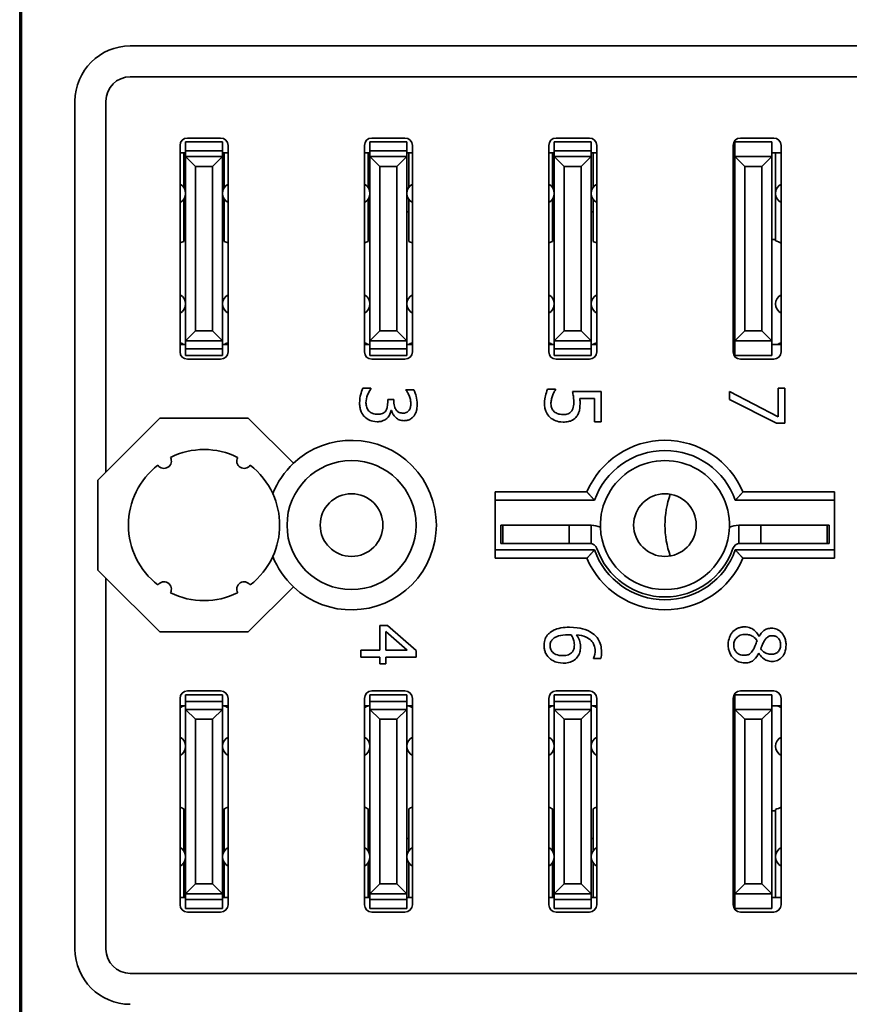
# Model space of a CAD drawing. Header units: millimetres. Extents: x 32 to 170, y 14 to 283.
# Tile 2 of 6: x 32 to 55, y 31 to 58. Entities that reach past the tile are written whole.
import ezdxf

# ---------------------------------------------------------------- set-up
doc = ezdxf.new("R2010")
doc.units = ezdxf.units.MM
doc.layers.add('Visible (ISO)', color=7, linetype='Continuous', lineweight=35)

msp = doc.modelspace()

# ---------------------------------------------------------------- linework, layer by layer
at = {"layer": 'Visible (ISO)'}
for p, q in [((32.473, 60.955), (32.473, 26.63)), ((32.523, 26.843), (32.523, 60.743)), ((35.473, 56.793), (69.473, 56.793)), ((35.473, 55.956), (69.473, 55.956)), ((33.973, 32.293), (33.973, 55.293)), ((34.81, 45.231), (34.81, 55.293)), ((37.023, 54.293), (37.923, 54.293)), ((42.023, 54.293), (42.923, 54.293)), ((47.023, 54.293), (47.923, 54.293)), ((52.023, 54.293), (52.923, 54.293)), ((36.823, 48.493), (36.823, 54.093)), ((36.973, 54.194), (37.973, 54.194)), ((36.973, 54.194), (36.973, 53.946)), ((37.973, 53.946), (37.973, 54.194)), ((38.123, 54.093), (38.123, 48.493)), ((41.823, 48.493), (41.823, 54.093)), ((41.973, 54.194), (42.973, 54.194)), ((41.973, 54.194), (41.973, 53.946)), ((42.973, 53.946), (42.973, 54.194)), ((43.123, 54.093), (43.123, 48.493)), ((46.823, 48.493), (46.823, 54.093)), ((46.973, 54.194), (47.973, 54.194)), ((46.973, 54.194), (46.973, 53.946)), ((47.973, 53.946), (47.973, 54.194)), ((48.123, 54.093), (48.123, 48.493)), ((51.823, 48.493), (51.823, 54.093)), ((51.873, 54.192), (52.873, 54.192)), ((51.873, 53.993), (51.873, 54.192)), ((51.873, 53.993), (51.873, 53.793)), ((52.873, 54.192), (52.873, 53.993)), ((52.873, 53.793), (52.873, 53.993)), ((53.123, 54.093), (53.123, 48.493)), ((36.973, 53.893), (36.823, 53.893)), ((36.923, 53.893), (36.923, 52.954)), ((36.973, 53.946), (37.973, 53.946)), ((36.973, 53.793), (36.973, 53.946)), ((37.241, 53.525), (36.973, 53.793)), ((36.973, 53.793), (36.973, 48.793)), ((36.973, 53.793), (37.973, 53.793)), ((37.973, 53.793), (37.705, 53.525)), ((37.973, 53.946), (37.973, 53.793)), ((38.123, 53.893), (37.973, 53.893)), ((37.973, 48.793), (37.973, 53.793)), ((38.023, 52.954), (38.023, 53.893)), ((41.973, 53.893), (41.823, 53.893)), ((41.923, 53.893), (41.923, 52.954)), ((41.973, 53.946), (42.973, 53.946)), ((41.973, 53.793), (41.973, 53.946)), ((41.973, 53.793), (41.973, 48.793)), ((42.241, 53.525), (41.973, 53.793)), ((41.973, 53.793), (42.973, 53.793)), ((42.973, 53.793), (42.705, 53.525)), ((42.973, 53.946), (42.973, 53.793)), ((43.123, 53.893), (42.973, 53.893)), ((42.973, 48.793), (42.973, 53.793)), ((43.023, 52.954), (43.023, 53.893)), ((46.973, 53.893), (46.823, 53.893)), ((46.923, 53.893), (46.923, 52.954)), ((46.973, 53.946), (47.973, 53.946)), ((46.973, 53.793), (46.973, 53.946)), ((46.973, 53.793), (46.973, 48.793)), ((47.241, 53.525), (46.973, 53.793)), ((46.973, 53.793), (47.973, 53.793)), ((47.973, 53.793), (47.705, 53.525)), ((47.973, 53.946), (47.973, 53.793)), ((48.123, 53.893), (47.973, 53.893)), ((47.973, 48.793), (47.973, 53.793)), ((48.023, 52.954), (48.023, 53.893)), ((51.873, 53.893), (51.823, 53.893)), ((51.873, 53.793), (51.873, 48.793)), ((52.873, 53.793), (51.873, 53.793)), ((51.873, 53.793), (52.141, 53.525)), ((52.605, 53.525), (52.873, 53.793)), ((53.123, 53.893), (52.873, 53.893)), ((52.873, 48.793), (52.873, 53.793)), ((52.973, 52.793), (52.973, 53.893)), ((37.241, 49.061), (37.241, 53.525)), ((37.241, 53.525), (37.705, 53.525)), ((37.705, 53.525), (37.705, 49.061)), ((42.241, 49.061), (42.241, 53.525)), ((42.241, 53.525), (42.705, 53.525)), ((42.705, 53.525), (42.705, 49.061)), ((47.241, 49.061), (47.241, 53.525)), ((47.241, 53.525), (47.705, 53.525)), ((47.705, 53.525), (47.705, 49.061)), ((52.141, 49.061), (52.141, 53.525)), ((52.141, 53.525), (52.605, 53.525)), ((52.605, 53.525), (52.605, 49.061)), ((36.923, 52.632), (36.923, 51.488)), ((38.023, 51.488), (38.023, 52.632)), ((41.923, 52.632), (41.923, 51.488)), ((43.023, 51.488), (43.023, 52.632)), ((46.923, 52.632), (46.923, 51.488)), ((48.023, 51.488), (48.023, 52.632)), ((52.973, 51.507), (52.973, 52.793)), ((36.923, 52.293), (36.973, 52.293)), ((38.023, 52.293), (37.973, 52.293)), ((41.923, 52.293), (41.973, 52.293)), ((42.973, 52.293), (43.023, 52.293)), ((46.923, 52.293), (46.973, 52.293)), ((47.973, 52.293), (48.023, 52.293)), ((52.973, 51.543), (52.873, 51.543)), ((36.973, 48.793), (37.241, 49.061)), ((37.241, 49.061), (37.705, 49.061)), ((37.705, 49.061), (37.973, 48.793)), ((41.973, 48.793), (42.241, 49.061)), ((42.241, 49.061), (42.705, 49.061)), ((42.705, 49.061), (42.973, 48.793)), ((46.973, 48.793), (47.241, 49.061)), ((47.241, 49.061), (47.705, 49.061)), ((47.705, 49.061), (47.973, 48.793)), ((52.141, 49.061), (51.873, 48.793)), ((52.605, 49.061), (52.141, 49.061)), ((52.873, 48.793), (52.605, 49.061)), ((36.973, 48.693), (36.823, 48.693)), ((36.973, 48.793), (37.973, 48.793)), ((36.973, 48.574), (36.973, 48.793)), ((37.973, 48.793), (37.973, 48.574)), ((38.123, 48.693), (37.973, 48.693)), ((41.973, 48.693), (41.823, 48.693)), ((41.973, 48.574), (41.973, 48.793)), ((41.973, 48.793), (42.973, 48.793)), ((42.973, 48.793), (42.973, 48.574)), ((43.123, 48.693), (42.973, 48.693)), ((46.973, 48.693), (46.823, 48.693)), ((46.973, 48.574), (46.973, 48.793)), ((46.973, 48.793), (47.973, 48.793)), ((47.973, 48.793), (47.973, 48.574)), ((48.123, 48.693), (47.973, 48.693)), ((51.873, 48.693), (51.823, 48.693)), ((51.873, 48.793), (51.873, 48.593)), ((51.873, 48.793), (52.873, 48.793)), ((52.873, 48.593), (52.873, 48.793)), ((53.123, 48.693), (52.873, 48.693)), ((36.973, 48.574), (37.973, 48.574)), ((36.973, 48.574), (36.973, 48.396)), ((37.973, 48.396), (36.973, 48.396)), ((37.973, 48.396), (37.973, 48.574)), ((41.973, 48.574), (42.973, 48.574)), ((41.973, 48.574), (41.973, 48.396)), ((42.973, 48.396), (41.973, 48.396)), ((42.973, 48.396), (42.973, 48.574)), ((46.973, 48.574), (47.973, 48.574)), ((46.973, 48.574), (46.973, 48.396)), ((47.973, 48.396), (46.973, 48.396)), ((47.973, 48.396), (47.973, 48.574)), ((51.873, 48.394), (51.873, 48.593)), ((52.873, 48.394), (51.873, 48.394)), ((52.873, 48.593), (52.873, 48.394)), ((37.923, 48.293), (37.023, 48.293)), ((42.923, 48.293), (42.023, 48.293)), ((47.923, 48.293), (47.023, 48.293)), ((52.923, 48.293), (52.023, 48.293)), ((41.997, 47.508), (41.784, 47.508)), ((41.997, 47.494), (41.997, 47.508)), ((43.162, 47.467), (42.95, 47.467)), ((42.95, 47.467), (42.95, 47.455)), ((47.005, 47.48), (46.792, 47.48)), ((47.005, 47.466), (47.005, 47.48)), ((48.239, 47.418), (47.466, 47.418)), ((48.239, 46.596), (48.239, 47.418)), ((53.047, 46.732), (51.723, 47.417)), ((51.723, 47.417), (51.723, 47.203)), ((53.223, 47.506), (53.047, 47.506)), ((53.047, 47.506), (53.047, 46.732)), ((53.223, 46.554), (53.223, 47.506)), ((42.62, 47.202), (42.454, 47.202)), ((42.454, 47.202), (42.454, 47.117)), ((42.62, 47.135), (42.62, 47.202)), ((47.663, 47.225), (48.063, 47.225)), ((48.063, 47.225), (48.063, 46.596)), ((51.723, 47.203), (52.998, 46.554)), ((42.542, 46.903), (42.557, 46.903)), ((34.81, 45.231), (36.272, 46.693)), ((36.272, 46.693), (38.674, 46.693)), ((38.674, 46.693), (39.898, 45.469)), ((48.063, 46.596), (48.239, 46.596)), ((52.998, 46.554), (53.223, 46.554)), ((34.592, 45.013), (34.81, 45.231)), ((34.592, 42.573), (34.592, 45.013)), ((45.373, 42.893), (45.373, 44.693)), ((45.373, 44.693), (47.857, 44.693)), ((52.09, 44.693), (54.573, 44.693)), ((54.573, 44.693), (54.573, 42.893)), ((48.064, 44.468), (45.373, 44.468)), ((54.573, 44.468), (51.882, 44.468)), ((45.523, 43.793), (45.573, 43.793)), ((45.523, 43.793), (45.523, 43.293)), ((45.689, 43.793), (45.573, 43.793)), ((45.573, 43.793), (45.573, 43.293)), ((45.873, 43.793), (45.689, 43.793)), ((45.873, 43.793), (47.373, 43.793)), ((47.973, 43.793), (47.373, 43.793)), ((47.373, 43.793), (47.373, 43.293)), ((47.973, 43.793), (47.973, 43.293)), ((52.573, 43.793), (51.973, 43.793)), ((51.973, 43.793), (51.973, 43.293)), ((52.573, 43.793), (54.073, 43.793)), ((52.573, 43.793), (52.573, 43.293)), ((54.258, 43.793), (54.073, 43.793)), ((54.373, 43.793), (54.258, 43.793)), ((54.373, 43.793), (54.423, 43.793)), ((54.373, 43.793), (54.373, 43.293)), ((54.423, 43.793), (54.423, 43.293)), ((45.523, 43.293), (45.573, 43.293)), ((45.689, 43.293), (45.573, 43.293)), ((45.873, 43.293), (45.689, 43.293)), ((45.873, 43.293), (47.373, 43.293)), ((47.973, 43.293), (47.373, 43.293)), ((52.573, 43.293), (51.973, 43.293)), ((52.573, 43.293), (54.073, 43.293)), ((54.258, 43.293), (54.073, 43.293)), ((54.373, 43.293), (54.258, 43.293)), ((54.373, 43.293), (54.423, 43.293)), ((48.064, 43.118), (45.373, 43.118)), ((54.573, 43.118), (51.882, 43.118)), ((47.857, 42.893), (45.373, 42.893)), ((54.573, 42.893), (52.09, 42.893)), ((34.81, 42.354), (34.592, 42.573)), ((36.272, 40.893), (34.81, 42.354)), ((34.81, 32.293), (34.81, 42.354)), ((39.898, 42.117), (38.674, 40.893)), ((38.674, 40.893), (36.272, 40.893)), ((42.45, 41.066), (42.239, 41.066)), ((42.239, 41.066), (42.239, 40.403)), ((42.4, 40.403), (42.4, 40.908)), ((42.4, 40.908), (42.986, 40.403)), ((43.223, 40.395), (42.45, 41.066)), ((52.53, 40.777), (52.524, 40.777)), ((42.239, 40.403), (41.723, 40.403)), ((41.723, 40.403), (41.723, 40.21)), ((42.986, 40.403), (42.4, 40.403)), ((43.223, 40.21), (43.223, 40.395)), ((41.723, 40.21), (42.239, 40.21)), ((42.239, 40.21), (42.239, 40.031)), ((42.4, 40.031), (42.4, 40.21)), ((42.4, 40.21), (43.223, 40.21)), ((48.039, 40.187), (48.039, 40.178)), ((48.039, 40.178), (48.232, 40.178)), ((52.516, 40.32), (52.522, 40.32)), ((42.239, 40.031), (42.4, 40.031)), ((37.023, 39.293), (37.923, 39.293)), ((42.023, 39.293), (42.923, 39.293)), ((47.023, 39.293), (47.923, 39.293)), ((52.023, 39.293), (52.923, 39.293)), ((36.823, 33.493), (36.823, 39.093)), ((36.973, 39.19), (37.973, 39.19)), ((36.973, 39.19), (36.973, 39.011)), ((37.973, 39.011), (36.973, 39.011)), ((36.973, 38.793), (36.973, 39.011)), ((37.973, 39.011), (37.973, 39.19)), ((37.973, 39.011), (37.973, 38.793)), ((38.123, 39.093), (38.123, 33.493)), ((41.823, 33.493), (41.823, 39.093)), ((41.973, 39.19), (42.973, 39.19)), ((41.973, 39.19), (41.973, 39.011)), ((42.973, 39.011), (41.973, 39.011)), ((41.973, 38.793), (41.973, 39.011)), ((42.973, 39.011), (42.973, 39.19)), ((42.973, 39.011), (42.973, 38.793)), ((43.123, 39.093), (43.123, 33.493)), ((46.823, 33.493), (46.823, 39.093)), ((46.973, 39.19), (47.973, 39.19)), ((46.973, 39.19), (46.973, 39.011)), ((47.973, 39.011), (46.973, 39.011)), ((46.973, 38.793), (46.973, 39.011)), ((47.973, 39.011), (47.973, 39.19)), ((47.973, 39.011), (47.973, 38.793)), ((48.123, 39.093), (48.123, 33.493)), ((51.823, 33.493), (51.823, 39.093)), ((51.873, 39.192), (52.873, 39.192)), ((51.873, 38.993), (51.873, 39.192)), ((52.873, 39.192), (52.873, 38.993)), ((53.123, 39.093), (53.123, 33.493)), ((36.973, 38.893), (36.823, 38.893)), ((36.973, 38.793), (36.973, 33.793)), ((37.241, 38.525), (36.973, 38.793)), ((37.973, 38.793), (36.973, 38.793)), ((37.973, 38.793), (37.705, 38.525)), ((38.123, 38.893), (37.973, 38.893)), ((37.973, 33.793), (37.973, 38.793)), ((41.973, 38.893), (41.823, 38.893)), ((41.973, 38.793), (41.973, 33.793)), ((42.241, 38.525), (41.973, 38.793)), ((42.973, 38.793), (41.973, 38.793)), ((42.973, 38.793), (42.705, 38.525)), ((43.123, 38.893), (42.973, 38.893)), ((42.973, 33.793), (42.973, 38.793)), ((46.973, 38.893), (46.823, 38.893)), ((46.973, 38.793), (46.973, 33.793)), ((47.241, 38.525), (46.973, 38.793)), ((47.973, 38.793), (46.973, 38.793)), ((47.973, 38.793), (47.705, 38.525)), ((48.123, 38.893), (47.973, 38.893)), ((47.973, 33.793), (47.973, 38.793)), ((51.873, 38.893), (51.823, 38.893)), ((51.873, 38.993), (51.873, 38.793)), ((51.873, 38.793), (51.873, 33.793)), ((51.873, 38.793), (52.141, 38.525)), ((52.873, 38.793), (51.873, 38.793)), ((52.605, 38.525), (52.873, 38.793)), ((52.873, 38.793), (52.873, 38.993)), ((53.123, 38.893), (52.873, 38.893)), ((52.873, 33.793), (52.873, 38.793)), ((37.241, 34.061), (37.241, 38.525)), ((37.705, 38.525), (37.241, 38.525)), ((37.705, 38.525), (37.705, 34.061)), ((42.241, 34.061), (42.241, 38.525)), ((42.705, 38.525), (42.241, 38.525)), ((42.705, 38.525), (42.705, 34.061)), ((47.241, 34.061), (47.241, 38.525)), ((47.705, 38.525), (47.241, 38.525)), ((47.705, 38.525), (47.705, 34.061)), ((52.141, 34.061), (52.141, 38.525)), ((52.141, 38.525), (52.605, 38.525)), ((52.605, 38.525), (52.605, 34.061)), ((36.923, 36.097), (36.923, 34.954)), ((38.023, 36.097), (38.023, 34.954)), ((41.923, 36.097), (41.923, 34.954)), ((43.023, 36.097), (43.023, 34.954)), ((46.923, 36.097), (46.923, 34.954)), ((48.023, 36.097), (48.023, 34.954)), ((52.973, 36.079), (52.973, 34.803)), ((52.873, 36.043), (52.973, 36.043)), ((36.973, 35.293), (36.923, 35.293)), ((38.023, 35.293), (37.973, 35.293)), ((41.973, 35.293), (41.923, 35.293)), ((43.023, 35.293), (42.973, 35.293)), ((46.973, 35.293), (46.923, 35.293)), ((48.023, 35.293), (47.973, 35.293)), ((52.973, 34.783), (52.973, 33.693)), ((36.923, 34.632), (36.923, 33.693)), ((38.023, 34.632), (38.023, 33.693)), ((41.923, 34.632), (41.923, 33.693)), ((43.023, 34.632), (43.023, 33.693)), ((46.923, 34.632), (46.923, 33.693)), ((48.023, 34.632), (48.023, 33.693)), ((36.973, 33.793), (37.241, 34.061)), ((37.705, 34.061), (37.241, 34.061)), ((37.705, 34.061), (37.973, 33.793)), ((41.973, 33.793), (42.241, 34.061)), ((42.705, 34.061), (42.241, 34.061)), ((42.705, 34.061), (42.973, 33.793)), ((46.973, 33.793), (47.241, 34.061)), ((47.705, 34.061), (47.241, 34.061)), ((47.705, 34.061), (47.973, 33.793)), ((52.141, 34.061), (51.873, 33.793)), ((52.605, 34.061), (52.141, 34.061)), ((52.873, 33.793), (52.605, 34.061)), ((36.973, 33.693), (36.823, 33.693)), ((36.973, 33.639), (36.973, 33.793)), ((37.973, 33.793), (36.973, 33.793)), ((37.973, 33.793), (37.973, 33.639)), ((38.123, 33.693), (37.973, 33.693)), ((41.973, 33.693), (41.823, 33.693)), ((41.973, 33.639), (41.973, 33.793)), ((42.973, 33.793), (41.973, 33.793)), ((42.973, 33.793), (42.973, 33.639)), ((43.123, 33.693), (42.973, 33.693)), ((46.973, 33.693), (46.823, 33.693)), ((46.973, 33.639), (46.973, 33.793)), ((47.973, 33.793), (46.973, 33.793)), ((47.973, 33.793), (47.973, 33.639)), ((48.123, 33.693), (47.973, 33.693)), ((51.873, 33.693), (51.823, 33.693)), ((51.873, 33.793), (51.873, 33.593)), ((51.873, 33.793), (52.873, 33.793)), ((52.873, 33.593), (52.873, 33.793)), ((53.123, 33.693), (52.873, 33.693)), ((36.973, 33.639), (36.973, 33.391)), ((37.973, 33.639), (36.973, 33.639)), ((37.973, 33.391), (36.973, 33.391)), ((37.973, 33.391), (37.973, 33.639)), ((42.973, 33.639), (41.973, 33.639)), ((41.973, 33.639), (41.973, 33.391)), ((42.973, 33.391), (41.973, 33.391)), ((42.973, 33.391), (42.973, 33.639)), ((47.973, 33.639), (46.973, 33.639)), ((46.973, 33.639), (46.973, 33.391)), ((47.973, 33.391), (46.973, 33.391)), ((47.973, 33.391), (47.973, 33.639)), ((51.873, 33.394), (51.873, 33.593)), ((52.873, 33.394), (51.873, 33.394)), ((52.873, 33.593), (52.873, 33.394)), ((37.923, 33.293), (37.023, 33.293)), ((42.923, 33.293), (42.023, 33.293)), ((47.923, 33.293), (47.023, 33.293)), ((52.923, 33.293), (52.023, 33.293)), ((69.473, 31.63), (35.473, 31.63))]:
    msp.add_line(p, q, dxfattribs=at)
for centre, radius in [((41.473, 43.793), 1.75), ((41.473, 43.793), 0.85), ((49.973, 43.793), 0.85)]:
    msp.add_circle(centre, radius, dxfattribs=at)
for centre, radius, start, end in [((35.473, 55.293), 1.5, 90, 180), ((35.473, 55.293), 0.663, 90, 180), ((37.023, 54.093), 0.2, 90, 180), ((37.923, 54.093), 0.2, 0, 90), ((42.023, 54.093), 0.2, 90, 180), ((42.923, 54.093), 0.2, 0, 90), ((47.023, 54.093), 0.2, 90, 180), ((47.923, 54.093), 0.2, 0, 90), ((52.023, 54.093), 0.2, 90, 180), ((52.923, 54.093), 0.2, 0, 90), ((36.69, 52.793), 0.283, 0, 61.9275), ((38.257, 52.793), 0.283, 118.0725, 180), ((41.69, 52.793), 0.283, 0, 61.9275), ((43.257, 52.793), 0.283, 118.0725, 180), ((46.69, 52.793), 0.283, 0, 61.9275), ((48.257, 52.793), 0.283, 118.0725, 180), ((51.69, 52.793), 0.283, 49.6798, 61.9275), ((53.257, 52.793), 0.283, 118.0725, 241.9275), ((36.69, 52.793), 0.283, 298.0725, 0), ((38.257, 52.793), 0.283, 180, 241.9275), ((41.69, 52.793), 0.283, 298.0725, 0), ((43.257, 52.793), 0.283, 180, 241.9275), ((46.69, 52.793), 0.283, 298.0725, 0), ((48.257, 52.793), 0.283, 180, 241.9275), ((51.69, 52.793), 0.283, 298.0725, 310.3202), ((37.473, 50.093), 1.5, 111.5102, 115.6793), ((37.473, 50.093), 1.5, 64.3207, 68.4898), ((42.473, 50.093), 1.5, 111.5102, 115.6793), ((42.473, 50.093), 1.5, 64.3207, 68.4898), ((47.473, 50.093), 1.5, 111.5102, 115.6793), ((47.473, 50.093), 1.5, 64.3207, 68.4898), ((52.473, 50.093), 1.5, 113.5782, 115.6793), ((52.473, 50.093), 1.5, 64.3207, 70.5288), ((36.69, 49.793), 0.283, 0, 61.9275), ((38.257, 49.793), 0.283, 118.0725, 180), ((41.69, 49.793), 0.283, 0, 61.9275), ((43.257, 49.793), 0.283, 118.0725, 180), ((46.69, 49.793), 0.283, 0, 61.9275), ((48.257, 49.793), 0.283, 118.0725, 180), ((51.69, 49.793), 0.283, 49.6798, 61.9275), ((53.257, 49.793), 0.283, 118.0725, 241.9275), ((36.69, 49.793), 0.283, 298.0725, 0), ((38.257, 49.793), 0.283, 180, 241.9275), ((41.69, 49.793), 0.283, 298.0725, 0), ((43.257, 49.793), 0.283, 180, 241.9275), ((46.69, 49.793), 0.283, 298.0725, 0), ((48.257, 49.793), 0.283, 180, 241.9275), ((51.69, 49.793), 0.283, 298.0725, 310.3202), ((37.473, 50.093), 1.5, 244.3207, 248.9605), ((37.473, 50.093), 1.5, 291.0395, 295.6793), ((42.473, 50.093), 1.5, 244.3207, 248.9605), ((42.473, 50.093), 1.5, 291.0395, 295.6793), ((47.473, 50.093), 1.5, 244.3207, 248.9605), ((47.473, 50.093), 1.5, 291.0395, 295.6793), ((52.473, 50.093), 1.5, 244.3207, 246.4218), ((52.473, 50.093), 1.5, 291.0395, 295.6793), ((37.023, 48.493), 0.2, 180, 270), ((37.923, 48.493), 0.2, 270, 0), ((42.023, 48.493), 0.2, 180, 270), ((42.923, 48.493), 0.2, 270, 0), ((47.023, 48.493), 0.2, 180, 270), ((47.923, 48.493), 0.2, 270, 0), ((52.023, 48.493), 0.2, 180, 270), ((52.923, 48.493), 0.2, 270, 0), ((41.473, 43.793), 2.3, 226.7833, 133.2167), ((49.973, 43.793), 2.3, 23.0357, 156.9643), ((37.473, 43.793), 2.05, 63.5921, 116.4079), ((49.973, 43.793), 2.025, 19.4712, 160.5288), ((37.473, 43.793), 2.05, 127.5921, 232.4079), ((36.387, 45.531), 0.2, 214.796, 29.204), ((38.56, 45.531), 0.2, 150.796, 325.204), ((37.473, 43.793), 2.05, 24.5914, 52.4079), ((41.473, 43.793), 2.3, 133.2167, 158.2282), ((49.973, 43.793), 1.75, 358.0302, 181.9698), ((37.473, 43.793), 2.05, 335.4086, 24.5914), ((52.473, 43.793), 2.5, 160.4244, 199.5756), ((47.94, 43.093), 0.7, 66.074, 87.3098), ((49.973, 43.793), 1.75, 181.9698, 358.0302), ((52.006, 43.093), 0.7, 92.6902, 113.926), ((47.94, 43.093), 0.2, 19.0008, 90), ((52.006, 43.093), 0.2, 90, 160.9992), ((49.973, 43.793), 2.025, 199.4712, 340.5288), ((49.973, 43.793), 1.95, 199.0008, 340.9992), ((37.473, 43.793), 2.05, 307.5921, 335.4086), ((41.473, 43.793), 2.3, 201.7718, 226.7833), ((49.973, 43.793), 2.3, 203.0357, 336.9643), ((36.387, 42.054), 0.2, 330.796, 145.204), ((38.56, 42.054), 0.2, 34.796, 209.204), ((37.473, 43.793), 2.05, 243.5921, 296.4079), ((37.023, 39.093), 0.2, 90, 180), ((37.923, 39.093), 0.2, 0, 90), ((42.023, 39.093), 0.2, 90, 180), ((42.923, 39.093), 0.2, 0, 90), ((47.023, 39.093), 0.2, 90, 180), ((47.923, 39.093), 0.2, 0, 90), ((52.023, 39.093), 0.2, 90, 180), ((52.923, 39.093), 0.2, 0, 90), ((37.473, 37.493), 1.5, 111.0395, 115.6793), ((37.473, 37.493), 1.5, 64.3207, 68.9605), ((42.473, 37.493), 1.5, 111.0395, 115.6793), ((42.473, 37.493), 1.5, 64.3207, 68.9605), ((47.473, 37.493), 1.5, 111.0395, 115.6793), ((47.473, 37.493), 1.5, 64.3207, 68.9605), ((52.473, 37.493), 1.5, 113.5782, 115.6871), ((52.473, 37.493), 1.5, 64.3285, 68.9605), ((36.69, 37.793), 0.283, 0, 61.9275), ((38.257, 37.793), 0.283, 118.0725, 180), ((41.69, 37.793), 0.283, 0, 61.9275), ((43.257, 37.793), 0.283, 118.0725, 180), ((46.69, 37.793), 0.283, 0, 61.9275), ((48.257, 37.793), 0.283, 118.0725, 180), ((51.69, 37.793), 0.283, 49.6309, 61.9275), ((53.256, 37.793), 0.283, 118.0725, 241.9275), ((36.69, 37.793), 0.283, 298.0725, 0), ((38.257, 37.793), 0.283, 180, 241.9275), ((41.69, 37.793), 0.283, 298.0725, 0), ((43.257, 37.793), 0.283, 180, 241.9275), ((46.69, 37.793), 0.283, 298.0725, 0), ((48.257, 37.793), 0.283, 180, 241.9275), ((51.69, 37.793), 0.283, 298.0725, 310.3691), ((37.473, 37.493), 1.5, 244.3207, 248.4898), ((37.473, 37.493), 1.5, 291.5102, 295.6793), ((42.473, 37.493), 1.5, 244.3207, 248.4898), ((42.473, 37.493), 1.5, 291.5102, 295.6793), ((47.473, 37.493), 1.5, 244.3207, 248.4898), ((47.473, 37.493), 1.5, 291.5102, 295.6793), ((52.473, 37.493), 1.5, 244.3129, 246.4218), ((52.473, 37.493), 1.5, 289.4712, 295.6715), ((36.69, 34.793), 0.283, 0, 61.9275), ((38.257, 34.793), 0.283, 118.0725, 180), ((41.69, 34.793), 0.283, 0, 61.9275), ((43.257, 34.793), 0.283, 118.0725, 180), ((46.69, 34.793), 0.283, 0, 61.9275), ((48.257, 34.793), 0.283, 118.0725, 180), ((51.69, 34.793), 0.283, 49.6309, 61.9275), ((53.256, 34.793), 0.283, 118.0725, 241.9275), ((36.69, 34.793), 0.283, 298.0725, 0), ((38.257, 34.793), 0.283, 180, 241.9275), ((41.69, 34.793), 0.283, 298.0725, 0), ((43.257, 34.793), 0.283, 180, 241.9275), ((46.69, 34.793), 0.283, 298.0725, 0), ((48.257, 34.793), 0.283, 180, 241.9275), ((51.69, 34.793), 0.283, 298.0725, 310.3691), ((37.023, 33.493), 0.2, 180, 270), ((37.923, 33.493), 0.2, 270, 0), ((42.023, 33.493), 0.2, 180, 270), ((42.923, 33.493), 0.2, 270, 0), ((47.023, 33.493), 0.2, 180, 270), ((47.923, 33.493), 0.2, 270, 0), ((52.023, 33.493), 0.2, 180, 270), ((52.923, 33.493), 0.2, 270, 0), ((35.473, 32.293), 1.5, 180, 270), ((35.473, 32.293), 0.663, 180, 270)]:
    msp.add_arc(centre, radius, start, end, dxfattribs=at)
for points, knots in [([(41.784, 47.508), (41.755, 47.451), (41.734, 47.385), (41.71, 47.286), (41.692, 47.206), (41.692, 47.099)], [-0.08751207, -0.08751207, -0.08751207, -0.08751207, -0.03213968, -0.03213968, 0, 0, 0, 0]), ([(41.865, 47.111), (41.865, 47.184), (41.881, 47.255), (41.92, 47.355), (41.952, 47.433), (41.997, 47.494)], [-0.07268758, -0.07268758, -0.07268758, -0.07268758, -0.02269659, -0.02269659, 0, 0, 0, 0]), ([(42.95, 47.455), (42.964, 47.434), (42.978, 47.412), (42.997, 47.381), (43.013, 47.355), (43.034, 47.307)], [-0.05054189, -0.05054189, -0.05054189, -0.05054189, -0.01569857, -0.01569857, 0, 0, 0, 0]), ([(43.034, 47.307), (43.047, 47.272), (43.059, 47.236), (43.072, 47.183), (43.081, 47.144), (43.081, 47.091)], [-0.04966879, -0.04966879, -0.04966879, -0.04966879, -0.01573481, -0.01573481, 0, 0, 0, 0]), ([(43.255, 47.076), (43.255, 47.148), (43.244, 47.219), (43.214, 47.339), (43.193, 47.41), (43.162, 47.467)], [-0.04628431, -0.04628431, -0.04628431, -0.04628431, -0.0192821, -0.0192821, 0, 0, 0, 0]), ([(46.792, 47.48), (46.765, 47.424), (46.745, 47.361), (46.722, 47.26), (46.707, 47.186), (46.707, 47.088)], [-0.07575972, -0.07575972, -0.07575972, -0.07575972, -0.02935871, -0.02935871, 0, 0, 0, 0]), ([(46.881, 47.084), (46.881, 47.121), (46.884, 47.159), (46.901, 47.232), (46.913, 47.268), (46.925, 47.304)], [-0.02245952, -0.02245952, -0.02245952, -0.02245952, -0.01134612, -0.01134612, 0, 0, 0, 0]), ([(46.925, 47.304), (46.937, 47.337), (46.951, 47.369), (46.972, 47.412), (46.988, 47.443), (47.005, 47.466)], [-0.03025761, -0.03025761, -0.03025761, -0.03025761, -0.00846798, -0.00846798, 0, 0, 0, 0]), ([(47.466, 47.418), (47.475, 47.378), (47.483, 47.327), (47.493, 47.265), (47.502, 47.204), (47.502, 47.122)], [-0.07038514, -0.07038514, -0.07038514, -0.07038514, -0.02454262, -0.02454262, 0, 0, 0, 0]), ([(41.692, 47.099), (41.692, 47.057), (41.695, 47.014), (41.71, 46.935), (41.721, 46.899), (41.759, 46.813), (41.79, 46.768), (41.83, 46.729)], [-0.04073509, -0.04073509, -0.04073509, -0.04073509, -0.02818655, -0.02818655, -0.01666908, -0.01666908, 0, 0, 0, 0]), ([(41.949, 46.884), (41.934, 46.897), (41.921, 46.913), (41.9, 46.948), (41.891, 46.967), (41.872, 47.027), (41.865, 47.069), (41.865, 47.111)], [-0.02493253, -0.02493253, -0.02493253, -0.02493253, -0.01883459, -0.01883459, -0.01255032, -0.01255032, 0, 0, 0, 0]), ([(42.454, 47.117), (42.454, 47.054), (42.446, 47.005), (42.43, 46.944), (42.418, 46.916), (42.4, 46.891)], [-0.01886819, -0.01886819, -0.01886819, -0.01886819, -0.0092034, -0.0092034, 0, 0, 0, 0]), ([(42.872, 46.83), (42.853, 46.83), (42.834, 46.832), (42.799, 46.838), (42.782, 46.843), (42.741, 46.861), (42.72, 46.876), (42.679, 46.919), (42.66, 46.949), (42.627, 47.032), (42.62, 47.084), (42.62, 47.135)], [-0.04929873, -0.04929873, -0.04929873, -0.04929873, -0.04256123, -0.04256123, -0.03638118, -0.03638118, -0.026682, -0.026682, -0.01543636, -0.01543636, 0, 0, 0, 0]), ([(43.081, 47.091), (43.081, 47.058), (43.078, 47.025), (43.067, 46.978), (43.059, 46.945), (43.035, 46.909)], [-0.04031734, -0.04031734, -0.04031734, -0.04031734, -0.0129112, -0.0129112, 0, 0, 0, 0]), ([(43.17, 46.76), (43.199, 46.802), (43.221, 46.848), (43.244, 46.932), (43.255, 46.989), (43.255, 47.076)], [-0.06346821, -0.06346821, -0.06346821, -0.06346821, -0.02612544, -0.02612544, 0, 0, 0, 0]), ([(46.707, 47.088), (46.707, 47.046), (46.711, 47.003), (46.726, 46.935), (46.737, 46.896), (46.783, 46.801), (46.814, 46.757), (46.854, 46.72)], [-0.05427406, -0.05427406, -0.05427406, -0.05427406, -0.03150767, -0.03150767, -0.0165115, -0.0165115, 0, 0, 0, 0]), ([(46.972, 46.868), (46.957, 46.881), (46.943, 46.896), (46.92, 46.93), (46.91, 46.947), (46.895, 46.986), (46.881, 47.027), (46.881, 47.084)], [-0.04973948, -0.04973948, -0.04973948, -0.04973948, -0.03331454, -0.03331454, -0.01711008, -0.01711008, 0, 0, 0, 0]), ([(47.502, 47.122), (47.502, 47.061), (47.495, 46.999), (47.467, 46.923), (47.452, 46.898), (47.433, 46.876)], [-0.02423173, -0.02423173, -0.02423173, -0.02423173, -0.0086996, -0.0086996, 0, 0, 0, 0]), ([(47.578, 46.741), (47.596, 46.765), (47.611, 46.79), (47.637, 46.841), (47.646, 46.867), (47.659, 46.92), (47.671, 46.979), (47.671, 47.089)], [-0.1032698, -0.1032698, -0.1032698, -0.1032698, -0.0671616, -0.0671616, -0.0330617, -0.0330617, 0, 0, 0, 0]), ([(47.671, 47.089), (47.671, 47.11), (47.671, 47.132), (47.669, 47.164), (47.668, 47.19), (47.663, 47.225)], [-0.03294449, -0.03294449, -0.03294449, -0.03294449, -0.01076054, -0.01076054, 0, 0, 0, 0]), ([(42.183, 46.801), (42.135, 46.801), (42.087, 46.806), (42.031, 46.829), (41.993, 46.845), (41.949, 46.884)], [-0.05819945, -0.05819945, -0.05819945, -0.05819945, -0.01740316, -0.01740316, 0, 0, 0, 0]), ([(42.4, 46.891), (42.389, 46.876), (42.377, 46.862), (42.342, 46.836), (42.323, 46.827), (42.273, 46.806), (42.228, 46.801), (42.183, 46.801)], [-0.02162489, -0.02162489, -0.02162489, -0.02162489, -0.018142, -0.018142, -0.01361048, -0.01361048, 0, 0, 0, 0]), ([(42.445, 46.701), (42.473, 46.731), (42.496, 46.764), (42.524, 46.834), (42.535, 46.868), (42.542, 46.903)], [-0.0228001, -0.0228001, -0.0228001, -0.0228001, -0.01063058, -0.01063058, 0, 0, 0, 0]), ([(42.557, 46.903), (42.565, 46.868), (42.577, 46.835), (42.613, 46.772), (42.636, 46.744), (42.701, 46.683), (42.736, 46.663), (42.806, 46.634), (42.849, 46.626), (42.893, 46.626)], [-0.03561632, -0.03561632, -0.03561632, -0.03561632, -0.02919631, -0.02919631, -0.02264008, -0.02264008, -0.01317478, -0.01317478, 0, 0, 0, 0]), ([(43.035, 46.909), (43.025, 46.895), (43.013, 46.882), (42.989, 46.863), (42.974, 46.852), (42.927, 46.834), (42.9, 46.83), (42.872, 46.83)], [-0.02350339, -0.02350339, -0.02350339, -0.02350339, -0.01489149, -0.01489149, -0.0082946, -0.0082946, 0, 0, 0, 0]), ([(42.893, 46.626), (42.927, 46.626), (42.961, 46.629), (43.017, 46.644), (43.046, 46.654), (43.114, 46.696), (43.145, 46.725), (43.17, 46.76)], [-0.03982867, -0.03982867, -0.03982867, -0.03982867, -0.02399212, -0.02399212, -0.01283688, -0.01283688, 0, 0, 0, 0]), ([(47.217, 46.791), (47.144, 46.791), (47.099, 46.803), (47.037, 46.824), (47.003, 46.842), (46.972, 46.868)], [-0.01965687, -0.01965687, -0.01965687, -0.01965687, -0.01184455, -0.01184455, 0, 0, 0, 0]), ([(47.433, 46.876), (47.422, 46.862), (47.408, 46.85), (47.374, 46.825), (47.356, 46.816), (47.308, 46.797), (47.263, 46.791), (47.217, 46.791)], [-0.02039549, -0.02039549, -0.02039549, -0.02039549, -0.01755942, -0.01755942, -0.01374729, -0.01374729, 0, 0, 0, 0]), ([(41.83, 46.729), (41.874, 46.687), (41.925, 46.654), (42.017, 46.617), (42.079, 46.597), (42.168, 46.597)], [-0.07024175, -0.07024175, -0.07024175, -0.07024175, -0.02685497, -0.02685497, 0, 0, 0, 0]), ([(42.168, 46.597), (42.204, 46.597), (42.24, 46.6), (42.295, 46.611), (42.324, 46.62), (42.392, 46.654), (42.421, 46.675), (42.445, 46.701)], [-0.04355698, -0.04355698, -0.04355698, -0.04355698, -0.02273635, -0.02273635, -0.01074662, -0.01074662, 0, 0, 0, 0]), ([(46.854, 46.72), (46.901, 46.676), (46.955, 46.644), (47.055, 46.607), (47.121, 46.587), (47.216, 46.587)], [-0.07029928, -0.07029928, -0.07029928, -0.07029928, -0.02821308, -0.02821308, 0, 0, 0, 0]), ([(47.216, 46.587), (47.263, 46.587), (47.313, 46.591), (47.393, 46.609), (47.429, 46.621), (47.511, 46.669), (47.548, 46.701), (47.578, 46.741)], [-0.04726557, -0.04726557, -0.04726557, -0.04726557, -0.02852754, -0.02852754, -0.01503672, -0.01503672, 0, 0, 0, 0]), ([(47.384, 41.021), (47.307, 41.021), (47.227, 41.016), (47.067, 40.987), (47.011, 40.966), (46.919, 40.924), (46.87, 40.894), (46.83, 40.855)], [-0.04254927, -0.04254927, -0.04254927, -0.04254927, -0.0303453, -0.0303453, -0.01692927, -0.01692927, 0, 0, 0, 0]), ([(48.011, 40.856), (47.929, 40.916), (47.835, 40.955), (47.659, 41), (47.546, 41.021), (47.384, 41.021)], [-0.1106977, -0.1106977, -0.1106977, -0.1106977, -0.0487882, -0.0487882, 0, 0, 0, 0]), ([(51.818, 40.903), (51.797, 40.881), (51.779, 40.857), (51.747, 40.805), (51.733, 40.776), (51.708, 40.705), (51.689, 40.639), (51.689, 40.543)], [-0.0691339, -0.0691339, -0.0691339, -0.0691339, -0.04938261, -0.04938261, -0.02875263, -0.02875263, 0, 0, 0, 0]), ([(52.138, 41.031), (52.105, 41.031), (52.073, 41.028), (52.003, 41.015), (51.973, 41.004), (51.9, 40.972), (51.856, 40.942), (51.818, 40.903)], [-0.03044549, -0.03044549, -0.03044549, -0.03044549, -0.02390281, -0.02390281, -0.01631572, -0.01631572, 0, 0, 0, 0]), ([(52.524, 40.777), (52.5, 40.826), (52.47, 40.872), (52.384, 40.957), (52.336, 40.984), (52.246, 41.021), (52.193, 41.031), (52.138, 41.031)], [-0.03935702, -0.03935702, -0.03935702, -0.03935702, -0.02907858, -0.02907858, -0.01656399, -0.01656399, 0, 0, 0, 0]), ([(52.862, 40.995), (52.824, 40.995), (52.786, 40.991), (52.708, 40.966), (52.679, 40.948), (52.606, 40.891), (52.564, 40.835), (52.53, 40.777)], [-0.03485917, -0.03485917, -0.03485917, -0.03485917, -0.02780409, -0.02780409, -0.01983466, -0.01983466, 0, 0, 0, 0]), ([(53.257, 40.543), (53.257, 40.581), (53.254, 40.619), (53.24, 40.691), (53.23, 40.725), (53.187, 40.82), (53.15, 40.864), (53.087, 40.924), (53.05, 40.95), (52.961, 40.987), (52.912, 40.995), (52.862, 40.995)], [-0.05426751, -0.05426751, -0.05426751, -0.05426751, -0.04746039, -0.04746039, -0.04114159, -0.04114159, -0.02883878, -0.02883878, -0.0150197, -0.0150197, 0, 0, 0, 0]), ([(46.83, 40.855), (46.807, 40.835), (46.787, 40.812), (46.753, 40.763), (46.739, 40.736), (46.711, 40.669), (46.693, 40.609), (46.693, 40.525)], [-0.06113834, -0.06113834, -0.06113834, -0.06113834, -0.04315279, -0.04315279, -0.02544907, -0.02544907, 0, 0, 0, 0]), ([(46.858, 40.523), (46.858, 40.543), (46.859, 40.562), (46.866, 40.594), (46.872, 40.614), (46.896, 40.663), (46.918, 40.689), (46.943, 40.711)], [-0.02540476, -0.02540476, -0.02540476, -0.02540476, -0.0164419, -0.0164419, -0.00987683, -0.00987683, 0, 0, 0, 0]), ([(46.943, 40.711), (46.961, 40.727), (46.982, 40.741), (47.036, 40.77), (47.069, 40.781), (47.161, 40.81), (47.251, 40.818), (47.339, 40.818)], [-0.03769069, -0.03769069, -0.03769069, -0.03769069, -0.0331007, -0.0331007, -0.02637564, -0.02637564, 0, 0, 0, 0]), ([(47.339, 40.818), (47.368, 40.818), (47.386, 40.817), (47.405, 40.816), (47.42, 40.815), (47.434, 40.814)], [-0.00589586, -0.00589586, -0.00589586, -0.00589586, -0.004257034, -0.004257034, 0, 0, 0, 0]), ([(47.434, 40.814), (47.469, 40.758), (47.486, 40.712), (47.509, 40.639), (47.516, 40.593), (47.516, 40.546)], [-0.02310426, -0.02310426, -0.02310426, -0.02310426, -0.01400743, -0.01400743, 0, 0, 0, 0]), ([(47.683, 40.502), (47.683, 40.558), (47.675, 40.614), (47.646, 40.693), (47.625, 40.746), (47.578, 40.814)], [-0.0755278, -0.0755278, -0.0755278, -0.0755278, -0.024746, -0.024746, 0, 0, 0, 0]), ([(47.578, 40.814), (47.664, 40.806), (47.754, 40.789), (47.894, 40.727), (47.937, 40.694), (48.003, 40.627), (48.03, 40.587), (48.07, 40.489), (48.079, 40.432), (48.079, 40.375)], [-0.06340812, -0.06340812, -0.06340812, -0.06340812, -0.04558909, -0.04558909, -0.03182677, -0.03182677, -0.0171619, -0.0171619, 0, 0, 0, 0]), ([(48.253, 40.348), (48.253, 40.412), (48.246, 40.475), (48.212, 40.604), (48.187, 40.655), (48.123, 40.759), (48.072, 40.813), (48.011, 40.856)], [-0.04895248, -0.04895248, -0.04895248, -0.04895248, -0.03649923, -0.03649923, -0.02260091, -0.02260091, 0, 0, 0, 0]), ([(51.839, 40.54), (51.839, 40.579), (51.845, 40.616), (51.874, 40.685), (51.894, 40.714), (51.944, 40.763), (51.975, 40.787), (52.06, 40.821), (52.106, 40.828), (52.152, 40.828)], [-0.05748952, -0.05748952, -0.05748952, -0.05748952, -0.04202237, -0.04202237, -0.02741034, -0.02741034, -0.01393742, -0.01393742, 0, 0, 0, 0]), ([(52.152, 40.828), (52.191, 40.828), (52.23, 40.824), (52.29, 40.806), (52.327, 40.793), (52.409, 40.738), (52.445, 40.7), (52.473, 40.657)], [-0.05263007, -0.05263007, -0.05263007, -0.05263007, -0.02986948, -0.02986948, -0.01558126, -0.01558126, 0, 0, 0, 0]), ([(52.473, 40.657), (52.456, 40.614), (52.438, 40.571), (52.41, 40.499), (52.395, 40.464), (52.38, 40.437)], [-0.02346867, -0.02346867, -0.02346867, -0.02346867, -0.00946858, -0.00946858, 0, 0, 0, 0]), ([(52.573, 40.438), (52.589, 40.489), (52.611, 40.537), (52.635, 40.587), (52.653, 40.625), (52.666, 40.65)], [-0.01345027, -0.01345027, -0.01345027, -0.01345027, -0.00855431, -0.00855431, 0, 0, 0, 0]), ([(52.666, 40.65), (52.684, 40.681), (52.706, 40.711), (52.758, 40.76), (52.781, 40.771), (52.824, 40.789), (52.855, 40.793), (52.885, 40.793)], [-0.01927858, -0.01927858, -0.01927858, -0.01927858, -0.0141503, -0.0141503, -0.00917701, -0.00917701, 0, 0, 0, 0]), ([(52.885, 40.793), (52.917, 40.793), (52.947, 40.788), (53, 40.767), (53.021, 40.752), (53.054, 40.719), (53.074, 40.695), (53.103, 40.622), (53.109, 40.583), (53.109, 40.544)], [-0.0557313, -0.0557313, -0.0557313, -0.0557313, -0.03808502, -0.03808502, -0.02354169, -0.02354169, -0.01169034, -0.01169034, 0, 0, 0, 0]), ([(46.693, 40.525), (46.693, 40.492), (46.696, 40.46), (46.708, 40.398), (46.717, 40.368), (46.748, 40.296), (46.779, 40.242), (46.834, 40.189)], [-0.05349431, -0.05349431, -0.05349431, -0.05349431, -0.03789351, -0.03789351, -0.02304887, -0.02304887, 0, 0, 0, 0]), ([(47.203, 40.252), (47.136, 40.252), (47.07, 40.261), (46.985, 40.296), (46.956, 40.314), (46.906, 40.364), (46.889, 40.39), (46.863, 40.452), (46.858, 40.487), (46.858, 40.523)], [-0.05504146, -0.05504146, -0.05504146, -0.05504146, -0.03202609, -0.03202609, -0.0201631, -0.0201631, -0.01079504, -0.01079504, 0, 0, 0, 0]), ([(47.464, 40.354), (47.45, 40.337), (47.434, 40.322), (47.394, 40.292), (47.374, 40.283), (47.312, 40.259), (47.258, 40.252), (47.203, 40.252)], [-0.02685203, -0.02685203, -0.02685203, -0.02685203, -0.02210479, -0.02210479, -0.01645559, -0.01645559, 0, 0, 0, 0]), ([(47.516, 40.546), (47.516, 40.498), (47.51, 40.456), (47.495, 40.402), (47.482, 40.377), (47.464, 40.354)], [-0.01667263, -0.01667263, -0.01667263, -0.01667263, -0.00864116, -0.00864116, 0, 0, 0, 0]), ([(47.594, 40.211), (47.625, 40.252), (47.652, 40.299), (47.673, 40.377), (47.683, 40.424), (47.683, 40.502)], [-0.06401644, -0.06401644, -0.06401644, -0.06401644, -0.02323176, -0.02323176, 0, 0, 0, 0]), ([(48.079, 40.375), (48.079, 40.319), (48.07, 40.281), (48.059, 40.238), (48.05, 40.208), (48.039, 40.187)], [-0.01144054, -0.01144054, -0.01144054, -0.01144054, -0.00734311, -0.00734311, 0, 0, 0, 0]), ([(48.232, 40.178), (48.24, 40.203), (48.245, 40.229), (48.25, 40.271), (48.253, 40.302), (48.253, 40.348)], [-0.03636539, -0.03636539, -0.03636539, -0.03636539, -0.01392342, -0.01392342, 0, 0, 0, 0]), ([(51.689, 40.543), (51.689, 40.505), (51.692, 40.467), (51.706, 40.395), (51.716, 40.362), (51.76, 40.26), (51.802, 40.209), (51.877, 40.137), (51.921, 40.107), (52.025, 40.064), (52.082, 40.054), (52.141, 40.054)], [-0.06336688, -0.06336688, -0.06336688, -0.06336688, -0.05586544, -0.05586544, -0.04880032, -0.04880032, -0.03386014, -0.03386014, -0.01766186, -0.01766186, 0, 0, 0, 0]), ([(52.122, 40.261), (52.079, 40.261), (52.035, 40.267), (51.965, 40.296), (51.938, 40.314), (51.899, 40.353), (51.877, 40.379), (51.845, 40.458), (51.839, 40.499), (51.839, 40.54)], [-0.07059123, -0.07059123, -0.07059123, -0.07059123, -0.04490456, -0.04490456, -0.02560217, -0.02560217, -0.01236763, -0.01236763, 0, 0, 0, 0]), ([(52.38, 40.437), (52.355, 40.392), (52.326, 40.348), (52.278, 40.302), (52.259, 40.288), (52.196, 40.265), (52.158, 40.261), (52.122, 40.261)], [-0.03909142, -0.03909142, -0.03909142, -0.03909142, -0.02005672, -0.02005672, -0.01083031, -0.01083031, 0, 0, 0, 0]), ([(52.873, 40.289), (52.84, 40.289), (52.806, 40.292), (52.722, 40.311), (52.691, 40.329), (52.638, 40.362), (52.602, 40.4), (52.573, 40.438)], [-0.02082325, -0.02082325, -0.02082325, -0.02082325, -0.01843527, -0.01843527, -0.0146265, -0.0146265, 0, 0, 0, 0]), ([(53.109, 40.544), (53.109, 40.503), (53.103, 40.462), (53.072, 40.389), (53.052, 40.367), (53.018, 40.334), (52.995, 40.318), (52.938, 40.294), (52.906, 40.289), (52.873, 40.289)], [-0.02966143, -0.02966143, -0.02966143, -0.02966143, -0.02396268, -0.02396268, -0.01849987, -0.01849987, -0.00978764, -0.00978764, 0, 0, 0, 0]), ([(52.876, 40.092), (52.901, 40.092), (52.927, 40.094), (52.976, 40.103), (52.999, 40.11), (53.064, 40.138), (53.101, 40.164), (53.159, 40.224), (53.194, 40.266), (53.247, 40.399), (53.257, 40.471), (53.257, 40.543)], [-0.09871887, -0.09871887, -0.09871887, -0.09871887, -0.08380877, -0.08380877, -0.06966516, -0.06966516, -0.04285365, -0.04285365, -0.02153786, -0.02153786, 0, 0, 0, 0]), ([(46.834, 40.189), (46.857, 40.167), (46.882, 40.148), (46.937, 40.113), (46.967, 40.099), (47.036, 40.072), (47.107, 40.048), (47.211, 40.048)], [-0.08104485, -0.08104485, -0.08104485, -0.08104485, -0.05698191, -0.05698191, -0.03128456, -0.03128456, 0, 0, 0, 0]), ([(47.211, 40.048), (47.261, 40.048), (47.312, 40.053), (47.422, 40.078), (47.462, 40.099), (47.527, 40.138), (47.564, 40.171), (47.594, 40.211)], [-0.02867753, -0.02867753, -0.02867753, -0.02867753, -0.02268107, -0.02268107, -0.01510811, -0.01510811, 0, 0, 0, 0]), ([(52.141, 40.054), (52.192, 40.054), (52.243, 40.061), (52.326, 40.093), (52.361, 40.113), (52.448, 40.196), (52.486, 40.257), (52.516, 40.32)], [-0.05619014, -0.05619014, -0.05619014, -0.05619014, -0.0359707, -0.0359707, -0.02095106, -0.02095106, 0, 0, 0, 0]), ([(52.522, 40.32), (52.546, 40.273), (52.576, 40.231), (52.657, 40.158), (52.702, 40.134), (52.785, 40.101), (52.829, 40.092), (52.876, 40.092)], [-0.03869033, -0.03869033, -0.03869033, -0.03869033, -0.02663461, -0.02663461, -0.01382492, -0.01382492, 0, 0, 0, 0])]:
    msp.add_open_spline(points, degree=3, knots=knots, dxfattribs=at)
for points, weights in [([(48.064, 44.468), (47.963, 44.575), (47.857, 44.693)], [1, 1.00077216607, 1]), ([(52.09, 44.693), (51.983, 44.575), (51.882, 44.468)], [1, 1.00077216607, 1]), ([(47.857, 42.893), (47.963, 43.011), (48.064, 43.118)], [1, 1.00077216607, 1]), ([(51.882, 43.118), (51.983, 43.011), (52.09, 42.893)], [1, 1.00077216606, 1])]:
    msp.add_rational_spline(points, weights, degree=2, dxfattribs=at)

doc.saveas('drawing.dxf')
